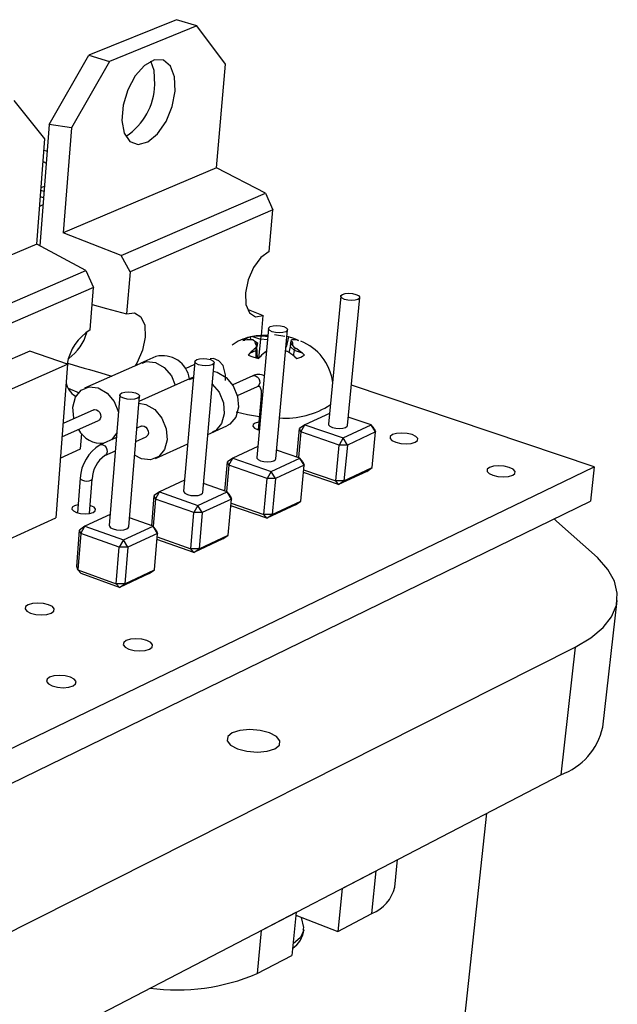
# Model space of a CAD drawing. Extents: x 0 to 197, y 0 to 144.
# Tile 7 of 7: x 176 to 193, y 113 to 141. Entities that reach past the tile are written whole.
import ezdxf

# ---------------------------------------------------------------- set-up
doc = ezdxf.new("R2010")
doc.units = 0
doc.layers.get('0').update_dxf_attribs({"linetype": 'CONTINUOUS'})

msp = doc.modelspace()

# ---------------------------------------------------------------- linework, layer by layer
at = {"color": 7, "linetype": 'CONTINUOUS'}
for p, q in [((180.658, 140.805), (178.164, 139.793)), ((181.24, 140.626), (178.748, 139.61)), ((181.24, 140.626), (180.658, 140.805)), ((182.056, 139.54), (181.24, 140.626)), ((177.029, 137.82), (178.164, 139.793)), ((178.164, 139.793), (178.748, 139.61)), ((178.748, 139.61), (177.664, 137.725)), ((181.801, 136.587), (182.056, 139.54)), ((176.907, 137.412), (176.036, 138.505)), ((177.029, 137.82), (176.768, 134.362)), ((177.664, 137.725), (177.029, 137.82)), ((177.664, 137.725), (177.434, 134.73)), ((176.681, 134.409), (176.907, 137.412)), ((181.801, 136.587), (177.434, 134.73)), ((183.193, 135.858), (181.801, 136.587)), ((176.885, 135.91), (176.796, 135.939)), ((176.802, 136.021), (176.896, 136.06)), ((179.079, 134.085), (183.193, 135.858)), ((183.193, 135.858), (183.401, 135.387)), ((176.762, 135.495), (176.857, 135.535)), ((176.872, 135.73), (176.782, 135.759)), ((183.401, 135.387), (179.334, 133.624)), ((183.294, 134.199), (183.401, 135.387)), ((179.079, 134.085), (177.434, 134.73)), ((176.681, 134.409), (172.122, 132.47)), ((178.077, 133.653), (176.681, 134.409)), ((179.334, 133.624), (179.079, 134.085)), ((173.781, 131.802), (178.077, 133.653)), ((178.077, 133.653), (178.29, 133.172)), ((179.334, 133.624), (179.236, 132.421)), ((178.29, 133.172), (174.042, 131.331)), ((178.194, 131.964), (178.29, 133.172)), ((185.334, 132.924), (184.988, 129.277)), ((185.527, 129.238), (185.877, 132.886)), ((182.694, 132.548), (183.13, 132.372)), ((183.079, 131.807), (183.13, 132.372)), ((183.275, 132.002), (182.943, 128.331)), ((183.486, 128.293), (183.822, 131.965)), ((182.544, 131.666), (182.602, 131.675)), ((182.822, 131.774), (182.761, 131.763)), ((182.774, 131.685), (182.761, 131.763)), ((182.822, 131.774), (183.05, 131.698)), ((182.837, 131.682), (182.892, 131.647)), ((182.892, 131.647), (182.96, 131.595)), ((183.05, 131.698), (182.996, 131.154)), ((183.057, 131.781), (183.05, 131.698)), ((183.245, 131.679), (183.05, 131.698)), ((183.195, 131.782), (183.057, 131.781)), ((183.195, 131.782), (183.255, 131.78)), ((183.747, 131.774), (183.453, 131.825)), ((183.845, 131.763), (183.777, 131.473)), ((183.845, 131.763), (183.805, 131.773)), ((183.923, 131.647), (183.905, 131.595)), ((183.923, 131.647), (183.937, 131.682)), ((184.099, 131.675), (184.136, 131.666)), ((176.48, 131.361), (173.503, 130.058)), ((177.557, 130.992), (176.48, 131.361)), ((182.743, 131.298), (182.914, 131.375)), ((182.95, 131.487), (182.914, 131.375)), ((182.921, 131.458), (182.914, 131.375)), ((182.914, 131.375), (182.92, 131.17)), ((182.939, 131.523), (182.921, 131.458)), ((182.939, 131.523), (182.96, 131.595)), ((182.96, 131.595), (182.95, 131.487)), ((182.961, 131.159), (182.95, 131.487)), ((183.767, 131.366), (183.804, 131.358)), ((183.895, 131.487), (183.859, 131.323)), ((183.905, 131.595), (183.895, 131.487)), ((184.017, 131.375), (183.895, 131.487)), ((183.971, 131.523), (183.905, 131.595)), ((184.024, 131.458), (183.971, 131.523)), ((183.987, 131.229), (184.017, 131.375)), ((184.024, 131.458), (184.017, 131.375)), ((184.246, 131.298), (184.017, 131.375)), ((180.073, 131.207), (179.639, 131.013)), ((181.179, 131.063), (180.861, 127.368)), ((182.743, 131.298), (182.7, 131.248)), ((182.992, 131.15), (183.04, 131.198)), ((184.025, 131.198), (184.082, 131.15)), ((184.299, 131.248), (184.246, 131.298)), ((174.583, 129.68), (177.557, 130.992)), ((177.557, 130.992), (177.216, 126.607)), ((179.699, 131.04), (178.037, 130.301)), ((181.171, 130.974), (180.902, 130.854)), ((181.409, 127.331), (181.731, 131.027)), ((181.047, 130.579), (179.589, 129.924)), ((181.141, 130.621), (180.987, 130.552)), ((182.828, 130.655), (182.258, 130.397)), ((185.11, 130.564), (185.088, 130.571)), ((177.574, 130.306), (177.886, 130.175)), ((182.391, 130.094), (182.962, 130.353)), ((192.557, 128.063), (185.637, 130.387)), ((179.045, 130.108), (178.743, 126.387)), ((179.295, 126.352), (179.602, 130.073)), ((183.071, 130.083), (182.984, 129.119)), ((183.071, 130.081), (183.071, 130.083)), ((178.3, 129.689), (177.425, 129.297)), ((177.395, 128.917), (178.434, 129.383)), ((185.017, 129.584), (184.311, 129.258)), ((186.204, 129.258), (185.55, 129.48)), ((179.654, 129.22), (179.526, 129.162)), ((181.658, 129.032), (182.09, 129.23)), ((184.086, 128.341), (184.161, 129.15)), ((184.311, 129.258), (184.161, 129.15)), ((184.196, 129.057), (184.161, 129.15)), ((184.196, 129.057), (184.311, 129.258)), ((184.311, 129.258), (185.403, 128.886)), ((185.403, 128.886), (186.204, 129.258)), ((186.325, 129.057), (186.204, 129.258)), ((186.288, 129.15), (186.204, 129.258)), ((186.288, 129.15), (186.325, 129.057)), ((177.926, 128.572), (177.96, 129.008)), ((178.947, 128.9), (178.481, 128.689)), ((179.495, 128.78), (179.79, 128.914)), ((181.552, 128.984), (181.717, 129.059)), ((184.196, 129.057), (184.128, 128.326)), ((185.288, 128.684), (184.196, 129.057)), ((185.403, 128.886), (185.288, 128.684)), ((185.525, 128.684), (185.403, 128.886)), ((186.325, 129.057), (185.525, 128.684)), ((186.226, 128.04), (186.325, 129.057)), ((177.348, 128.311), (177.926, 128.572)), ((178.617, 128.381), (178.916, 128.517)), ((180.063, 128.303), (180.978, 128.721)), ((182.971, 128.64), (182.259, 128.312)), ((184.169, 128.312), (183.508, 128.539)), ((185.191, 127.664), (185.288, 128.684)), ((185.525, 128.684), (185.288, 128.684)), ((185.525, 128.684), (185.427, 127.664)), ((182.259, 128.312), (182.11, 128.203)), ((182.144, 128.109), (182.259, 128.312)), ((182.259, 128.312), (183.354, 127.933)), ((183.354, 127.933), (184.169, 128.312)), ((184.291, 128.109), (184.169, 128.312)), ((184.256, 128.203), (184.169, 128.312)), ((170.85, 117.576), (192.557, 128.063)), ((182.036, 127.371), (182.11, 128.203)), ((182.144, 128.109), (182.077, 127.357)), ((182.144, 128.109), (182.11, 128.203)), ((183.238, 127.73), (182.144, 128.109)), ((184.291, 128.109), (183.477, 127.73)), ((184.196, 127.085), (184.291, 128.109)), ((184.256, 128.203), (184.291, 128.109)), ((184.279, 127.978), (185.191, 127.664)), ((185.427, 127.664), (186.226, 128.04)), ((186.075, 127.932), (186.226, 128.04)), ((192.557, 128.063), (192.447, 127.082)), ((177.916, 127.735), (177.838, 126.752)), ((178.175, 126.731), (178.254, 127.714)), ((180.888, 127.68), (180.172, 127.349)), ((183.145, 126.703), (183.238, 127.73)), ((183.354, 127.933), (183.238, 127.73)), ((183.477, 127.73), (183.238, 127.73)), ((183.477, 127.73), (183.354, 127.933)), ((183.477, 127.73), (183.382, 126.703)), ((185.276, 127.557), (184.272, 127.903)), ((186.075, 127.932), (185.276, 127.557)), ((182.098, 127.349), (181.43, 127.583)), ((185.427, 127.664), (185.191, 127.664)), ((185.276, 127.557), (185.191, 127.664)), ((185.276, 127.557), (185.427, 127.664)), ((179.951, 126.384), (180.023, 127.241)), ((180.055, 127.145), (179.99, 126.37)), ((180.172, 127.349), (180.023, 127.241)), ((180.055, 127.145), (180.023, 127.241)), ((180.055, 127.145), (180.172, 127.349)), ((181.152, 126.759), (180.055, 127.145)), ((180.172, 127.349), (181.269, 126.964)), ((181.269, 126.964), (182.098, 127.349)), ((182.221, 127.145), (181.392, 126.759)), ((182.221, 127.145), (182.098, 127.349)), ((182.187, 127.241), (182.098, 127.349)), ((182.13, 126.114), (182.221, 127.145)), ((182.187, 127.241), (182.221, 127.145)), ((170.782, 116.527), (192.447, 127.082)), ((181.269, 126.964), (181.152, 126.759)), ((181.392, 126.759), (181.269, 126.964)), ((183.232, 126.595), (182.204, 126.955)), ((182.211, 127.03), (183.145, 126.703)), ((184.045, 126.978), (183.232, 126.595)), ((183.382, 126.703), (184.196, 127.085)), ((184.045, 126.978), (184.196, 127.085)), ((174.267, 125.255), (177.216, 126.607)), ((178.769, 126.703), (178.047, 126.37)), ((179.991, 126.37), (179.316, 126.609)), ((181.062, 125.725), (181.152, 126.759)), ((181.392, 126.759), (181.152, 126.759)), ((181.392, 126.759), (181.302, 125.725)), ((183.382, 126.703), (183.145, 126.703)), ((183.232, 126.595), (183.145, 126.703)), ((183.232, 126.595), (183.382, 126.703)), ((178.047, 126.37), (177.898, 126.261)), ((177.929, 126.163), (178.047, 126.37)), ((178.047, 126.37), (179.146, 125.977)), ((179.146, 125.977), (179.991, 126.37)), ((180.115, 126.163), (179.991, 126.37)), ((180.082, 126.261), (179.991, 126.37)), ((177.816, 125.224), (177.898, 126.261)), ((177.929, 126.163), (177.846, 125.126)), ((177.929, 126.163), (177.898, 126.261)), ((179.028, 125.77), (177.929, 126.163)), ((180.115, 126.163), (179.271, 125.77)), ((180.027, 125.126), (180.115, 126.163)), ((180.082, 126.261), (180.115, 126.163)), ((181.152, 125.617), (180.1, 125.992)), ((180.106, 126.065), (181.062, 125.725)), ((181.979, 126.006), (181.152, 125.617)), ((181.302, 125.725), (182.13, 126.114)), ((181.979, 126.006), (182.13, 126.114)), ((178.943, 124.73), (179.028, 125.77)), ((179.146, 125.977), (179.028, 125.77)), ((179.271, 125.77), (179.028, 125.77)), ((179.271, 125.77), (179.146, 125.977)), ((179.271, 125.77), (179.185, 124.73)), ((181.302, 125.725), (181.062, 125.725)), ((181.152, 125.617), (181.062, 125.725)), ((181.152, 125.617), (181.302, 125.725)), ((177.846, 125.126), (177.816, 125.224)), ((177.846, 125.126), (178.943, 124.73)), ((177.846, 125.126), (177.939, 125.018)), ((179.035, 124.622), (177.939, 125.018)), ((179.877, 125.018), (179.035, 124.622)), ((179.185, 124.73), (180.027, 125.126)), ((179.877, 125.018), (180.027, 125.126)), ((179.185, 124.73), (178.943, 124.73)), ((179.035, 124.622), (178.943, 124.73)), ((179.035, 124.622), (179.185, 124.73)), ((192.796, 120.64), (193.209, 124.248)), ((166.946, 110.278), (192.009, 122.922)), ((192.009, 122.922), (191.601, 119.283)), ((166.724, 106.358), (191.601, 119.283)), ((188.459, 108.518), (189.5, 118.191)), ((186.872, 116.087), (186.952, 116.868)), ((185.373, 116.047), (186.346, 116.553)), ((186.224, 115.333), (186.346, 116.553)), ((185.373, 116.047), (185.252, 114.824)), ((183.069, 114.85), (184.062, 115.366)), ((184.062, 115.366), (183.944, 114.138)), ((185.252, 114.824), (186.224, 115.333)), ((184.054, 115.285), (185.252, 114.824)), ((183.069, 114.85), (182.954, 113.618)), ((182.954, 113.618), (183.944, 114.138))]:
    msp.add_line(p, q, dxfattribs=at)
at = {"color": 8, "linetype": 'CONTINUOUS'}
for p, q in [((176.858, 136.765), (176.946, 136.715)), ((181.023, 130.551), (181.139, 130.598))]:
    msp.add_line(p, q, dxfattribs=at)
at = {"color": 7, "linetype": 'CONTINUOUS', "flags": 128}
for points in [[(180.62, 138.771), (180.605, 139.172), (180.489, 139.479), (180.289, 139.648), (180.031, 139.657), (179.749, 139.503), (179.483, 139.207), (179.269, 138.81), (179.136, 138.365), (179.101, 137.933), (179.17, 137.573), (179.332, 137.334), (179.566, 137.247), (179.84, 137.323), (180.116, 137.552), (180.359, 137.902), (180.534, 138.328), (180.62, 138.771)], [(180.04, 138.953), (180.024, 139.354), (179.93, 139.624)], [(176.882, 137.083), (176.945, 137.07), (176.972, 137.064)], [(183.294, 134.199), (183.062, 134.03), (182.853, 133.747), (182.698, 133.393), (182.622, 133.023), (182.636, 132.693), (182.738, 132.454), (182.911, 132.341), (183.13, 132.372)], [(185.766, 132.977), (185.838, 132.944), (185.874, 132.905), (185.87, 132.866), (185.825, 132.833), (185.747, 132.811), (185.647, 132.803), (185.541, 132.811), (185.445, 132.833), (185.373, 132.866), (185.337, 132.905), (185.342, 132.944), (185.386, 132.977), (185.464, 132.999), (185.564, 133.007), (185.67, 132.999), (185.766, 132.977)], [(178.251, 132.688), (178.66, 132.579), (179.236, 132.421)], [(179.236, 132.421), (179.463, 132.452), (179.644, 132.338), (179.751, 132.095), (179.768, 131.762), (179.693, 131.388), (179.537, 131.031), (179.484, 130.945)], [(183.712, 132.057), (183.783, 132.023), (183.819, 131.984), (183.814, 131.944), (183.768, 131.91), (183.689, 131.888), (183.588, 131.88), (183.481, 131.888), (183.385, 131.91), (183.313, 131.944), (183.277, 131.984), (183.283, 132.023), (183.329, 132.057), (183.408, 132.079), (183.508, 132.087), (183.615, 132.079), (183.712, 132.057)], [(183.258, 131.815), (182.922, 131.799), (182.75, 131.76)], [(184.136, 131.666), (184.001, 131.719), (183.845, 131.763)], [(181.621, 131.12), (181.692, 131.086), (181.728, 131.046), (181.722, 131.005), (181.675, 130.971), (181.595, 130.948), (181.493, 130.94), (181.385, 130.948), (181.288, 130.971), (181.217, 131.005), (181.181, 131.046), (181.188, 131.086), (181.234, 131.12), (181.315, 131.143), (181.416, 131.151), (181.524, 131.143), (181.621, 131.12)], [(182.055, 130.519), (182.056, 130.686), (181.986, 130.946), (181.864, 131.087), (181.707, 131.149), (181.62, 131.141)], [(182.7, 131.248), (182.836, 131.194), (182.992, 131.15)], [(181.697, 130.787), (181.82, 130.758), (182.071, 130.612), (182.274, 130.371), (182.397, 130.071), (182.422, 129.758), (182.345, 129.481), (182.177, 129.281), (182.09, 129.23)], [(177.705, 129.766), (177.778, 130.044), (177.941, 130.245), (178.17, 130.339), (178.429, 130.31), (178.679, 130.164), (178.881, 129.921), (179.006, 129.62), (179.006, 129.619)], [(182.962, 130.353), (182.998, 130.364), (183.014, 130.361), (183.043, 130.323), (183.069, 130.236), (183.071, 130.083)], [(179.493, 130.167), (179.564, 130.132), (179.599, 130.091), (179.592, 130.05), (179.544, 130.015), (179.463, 129.992), (179.36, 129.983), (179.251, 129.992), (179.154, 130.015), (179.082, 130.05), (179.048, 130.091), (179.055, 130.132), (179.103, 130.167), (179.184, 130.19), (179.287, 130.198), (179.395, 130.19), (179.493, 130.167)], [(177.736, 129.436), (177.732, 129.453), (177.705, 129.766)], [(178.3, 129.689), (178.328, 129.696), (178.379, 129.691), (178.429, 129.661), (178.47, 129.613), (178.494, 129.553), (178.5, 129.49), (178.485, 129.434), (178.452, 129.394), (178.434, 129.383)], [(179.585, 129.877), (179.786, 129.843), (180.038, 129.696), (180.242, 129.452), (180.367, 129.149), (180.393, 128.834), (180.317, 128.555), (180.15, 128.354), (179.918, 128.262), (179.658, 128.293), (179.463, 128.396)], [(183.018, 129.489), (182.684, 129.54), (182.358, 129.617)], [(179.654, 129.22), (179.682, 129.228), (179.735, 129.222), (179.785, 129.192), (179.826, 129.144), (179.851, 129.083), (179.856, 129.02), (179.841, 128.964), (179.807, 128.924), (179.79, 128.914)], [(183.004, 129.338), (182.99, 129.336), (182.894, 129.308), (182.839, 129.267), (182.832, 129.217), (182.875, 129.168), (182.962, 129.126), (183.013, 129.111)], [(184.988, 129.277), (184.991, 129.258), (185.027, 129.218), (185.098, 129.184), (185.193, 129.161), (185.299, 129.153), (185.397, 129.161), (185.475, 129.184), (185.519, 129.218), (185.527, 129.238)], [(178.958, 129.027), (178.957, 129.027), (178.804, 128.835)], [(187.459, 128.761), (187.524, 128.811), (187.53, 128.871), (187.475, 128.93), (187.369, 128.98), (187.227, 129.014), (187.071, 129.026), (186.925, 129.014), (186.811, 128.98), (186.746, 128.93), (186.74, 128.871), (186.794, 128.811), (186.9, 128.761), (187.042, 128.727), (187.198, 128.715), (187.345, 128.727), (187.459, 128.761)], [(182.943, 128.331), (182.945, 128.312), (182.981, 128.271), (183.052, 128.237), (183.148, 128.214), (183.254, 128.206), (183.353, 128.214), (183.432, 128.237), (183.478, 128.271), (183.486, 128.293)], [(190.232, 127.82), (190.297, 127.872), (190.301, 127.932), (190.244, 127.993), (190.136, 128.044), (189.992, 128.078), (189.835, 128.09), (189.687, 128.078), (189.573, 128.044), (189.508, 127.993), (189.504, 127.932), (189.56, 127.872), (189.668, 127.82), (189.812, 127.786), (189.97, 127.774), (190.118, 127.786), (190.232, 127.82)], [(180.861, 127.368), (180.864, 127.349), (180.899, 127.308), (180.97, 127.273), (181.066, 127.249), (181.173, 127.241), (181.274, 127.249), (181.353, 127.273), (181.4, 127.308), (181.409, 127.331)], [(177.856, 126.982), (177.848, 126.98), (177.749, 126.951), (177.69, 126.908), (177.68, 126.856), (177.722, 126.805), (177.809, 126.761), (177.927, 126.732), (178.058, 126.722), (178.184, 126.732), (178.283, 126.761)], [(178.283, 126.761), (178.342, 126.805), (178.351, 126.856), (178.309, 126.908), (178.222, 126.951), (178.194, 126.96)], [(192.648, 125.474), (191.482, 126.516), (191.41, 126.576)], [(178.743, 126.387), (178.745, 126.37), (178.78, 126.328), (178.851, 126.292), (178.947, 126.268), (179.055, 126.26), (179.157, 126.268), (179.238, 126.292), (179.285, 126.328), (179.295, 126.352)], [(192.009, 122.922), (192.458, 123.187), (192.806, 123.479), (193.05, 123.791), (193.186, 124.119), (193.212, 124.457), (193.129, 124.799), (192.94, 125.14), (192.648, 125.474)], [(177.088, 123.892), (177.16, 123.947), (177.172, 124.012), (177.121, 124.077), (177.015, 124.131), (176.871, 124.168), (176.709, 124.181), (176.555, 124.168), (176.432, 124.131), (176.359, 124.077), (176.347, 124.012), (176.397, 123.947), (176.503, 123.892), (176.648, 123.855), (176.81, 123.842), (176.965, 123.855), (177.088, 123.892)], [(179.892, 122.865), (179.964, 122.921), (179.975, 122.987), (179.922, 123.053), (179.813, 123.109), (179.666, 123.147), (179.503, 123.16), (179.348, 123.147), (179.225, 123.109), (179.153, 123.053), (179.142, 122.987), (179.195, 122.921), (179.303, 122.865), (179.45, 122.828), (179.614, 122.814), (179.769, 122.828), (179.892, 122.865)], [(177.711, 121.82), (177.785, 121.877), (177.797, 121.944), (177.745, 122.012), (177.637, 122.069), (177.489, 122.107), (177.324, 122.12), (177.168, 122.107), (177.043, 122.069), (176.969, 122.012), (176.957, 121.944), (177.008, 121.877), (177.117, 121.82), (177.264, 121.782), (177.429, 121.768), (177.586, 121.782), (177.711, 121.82)], [(182.244, 120.479), (182.116, 120.376), (182.1, 120.254), (182.198, 120.132), (182.396, 120.028), (182.664, 119.958), (182.961, 119.934), (183.241, 119.958), (183.462, 120.028), (183.589, 120.132), (183.604, 120.254), (183.505, 120.376), (183.306, 120.479), (183.039, 120.548), (182.743, 120.572), (182.465, 120.548), (182.244, 120.479)], [(184.268, 114.857), (184.286, 114.936), (184.216, 115.223)], [(184.282, 114.862), (184.189, 114.652), (183.976, 114.472)]]:
    msp.add_lwpolyline(points, dxfattribs=at)
at = {"color": 8, "linetype": 'CONTINUOUS', "flags": 128}
for points in [[(183.255, 131.788), (183.233, 131.787), (183.195, 131.782)], [(179.675, 131.012), (179.802, 131.064), (180.061, 131.037), (180.31, 130.892), (180.512, 130.651), (180.62, 130.388)], [(182.828, 130.655), (182.856, 130.663), (182.909, 130.658), (182.959, 130.629), (182.999, 130.581), (183.024, 130.521), (183.028, 130.459), (183.013, 130.404), (182.979, 130.364), (182.962, 130.353)], [(181.677, 130.418), (181.87, 130.189), (181.994, 129.888), (182.019, 129.575), (181.942, 129.297), (181.775, 129.097), (181.682, 129.06)], [(183.098, 130.046), (183.095, 130.048), (183.073, 130.072), (183.071, 130.081)], [(178.481, 128.689), (178.509, 128.697), (178.561, 128.691), (178.612, 128.661), (178.652, 128.612), (178.677, 128.552), (178.683, 128.488), (178.668, 128.432), (178.635, 128.392), (178.619, 128.382)], [(177.916, 127.735), (177.917, 127.725), (177.938, 127.699), (177.981, 127.678), (178.04, 127.663), (178.106, 127.658), (178.169, 127.663), (178.219, 127.678), (178.248, 127.699), (178.254, 127.715)]]:
    msp.add_lwpolyline(points, dxfattribs=at)
at = {"color": 7, "linetype": 'CONTINUOUS'}
for centre, radius, start, end in [((178.246, 138.994), 1.795, 303.0668, 358.703), ((178.971, 130.735), 1.454, 122.3081, 169.6165), ((176.782, 132.265), 1.375, 306.0088, 344.2019), ((182.99, 130.547), 1.236, 101.1976, 127.4497), ((182.938, 131.076), 0.709, 104.458, 123.7566), ((182.748, 130.665), 1.021, 85.0148, 98.2315), ((182.969, 130.761), 1.023, 85.0501, 98.2368), ((182.994, 131.615), 0.106, 162.4152, 238.9791), ((183.868, 131.555), 0.107, 343.1063, 59.2589), ((183.998, 131.202), 0.484, 78.0176, 97.2651), ((183.676, 130.297), 1.44, 7.692, 68.8276), ((183.851, 130.241), 1.531, 127.4111, 136.3691), ((184.153, 130.137), 1.538, 127.4645, 136.3854), ((182.991, 129.998), 1.585, 49.2473, 59.14), ((183.212, 130.097), 1.584, 49.2731, 59.1613), ((180.26, 130.452), 0.778, 8.8168, 103.8976), ((183.906, 131.828), 0.7, 284.5815, 304.1202), ((200.181, 205.026), 77.387, 252.99871, 253.97317), ((182.991, 130.35), 0.346, 62.011, 118.0385), ((178.005, 130.52), 0.492, 186.1101, 242.2384), ((183.772, 131.731), 2.281, 265.4915, 303.8135), ((178.512, 129.454), 0.72, 206.7795, 276.2604), ((179.1, 127.678), 1.186, 121.471, 177.2174), ((179.098, 127.688), 0.845, 124.7584, 178.1767), ((190.972, 121.042), 1.868, 289.6894, 347.571), ((185.843, 116.318), 1.055, 291.1515, 347.3815), ((183.575, 114.935), 0.711, 303.1395, 355.0081), ((180.662, 119.05), 5.895, 262.5786, 292.8719)]:
    msp.add_arc(centre, radius, start, end, dxfattribs=at)

doc.saveas('drawing.dxf')
